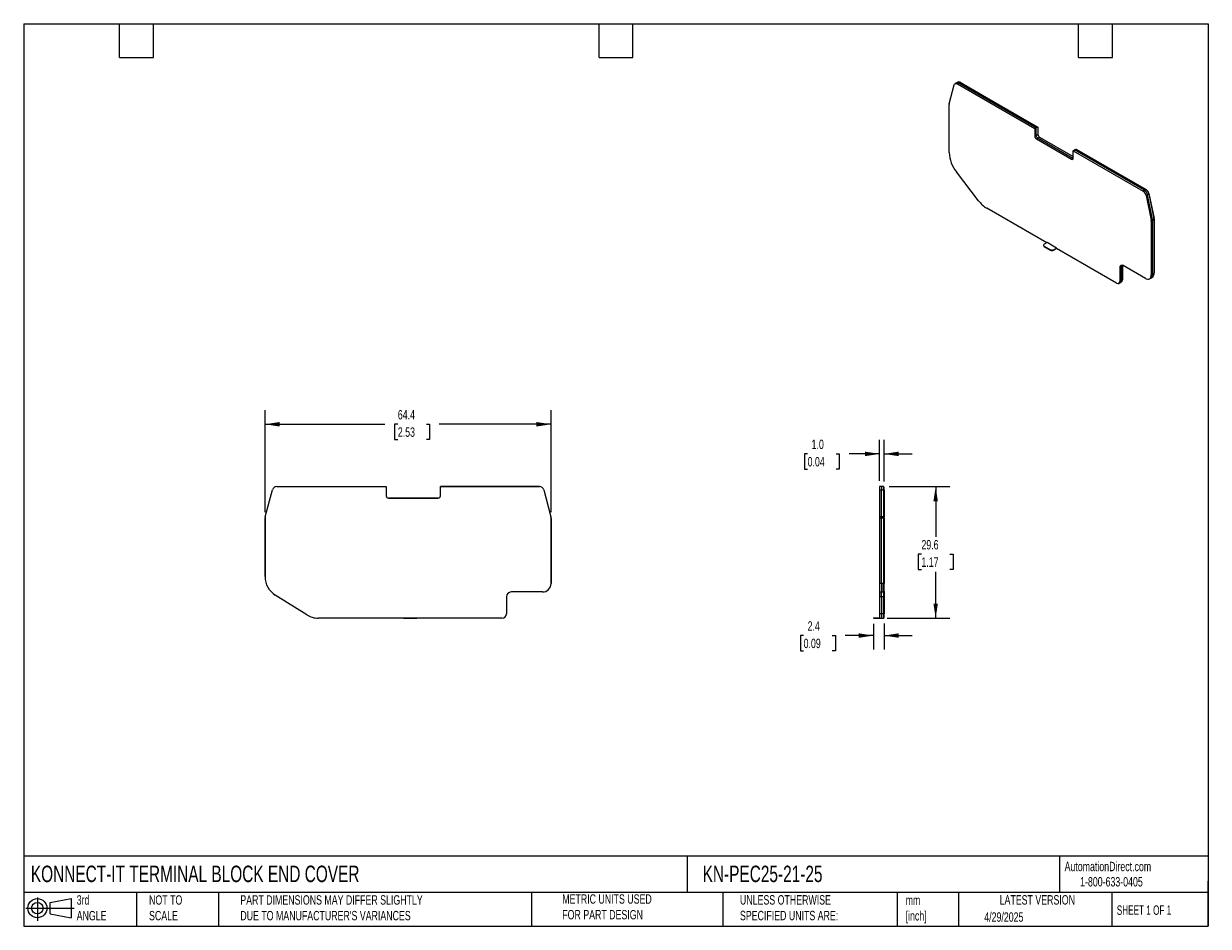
# Model space of a CAD drawing. Header units: millimetres. Extents: x 6 to 273, y 6 to 210.
import ezdxf

# ---------------------------------------------------------------- set-up
doc = ezdxf.new("R2010")
doc.units = ezdxf.units.MM
doc.linetypes.add('SLD-Solid', pattern=[0])
doc.layers.add('DIMENSIONS', color=140, linetype='SLD-Solid', lineweight=25)
doc.layers.add('TEXT', color=140, linetype='SLD-Solid', lineweight=25)
doc.layers.add('SLD-DEFPOINTS', color=7, linetype='Continuous')
doc.styles.add('SLDTEXTSTYLE0', font='TXT', dxfattribs={"width": 0.7})
doc.styles.add('SLDTEXTSTYLE1', font='TXT', dxfattribs={"width": 0.65})
doc.dimstyles.new('SLDDIMSTYLE0', dxfattribs={"dimtxt": 2.158008, "dimasz": 3.302, "dimexe": 0, "dimexo": 0.0625, "dimgap": 0.539502, "dimtad": 0, "dimtih": 1, "dimtoh": 1, "dimrnd": 1e-09, "dimzin": 12, "dimdsep": 46, "dimtxsty": 'SLDTEXTSTYLE0', "dimsah": 1, "dimcen": 0.09, "dimadec": 0, "dimazin": 3, "dimtfac": 1, "dimtofl": 0, "dimtmove": 0, "dimatfit": 3, "dimfxl": 0, "dimfrac": 2, "dimtolj": 1, "dimtzin": 12, "dimarcsym": 0})
doc.dimstyles.new('SLDDIMSTYLE1', dxfattribs={"dimtxt": 2.158008, "dimasz": 3.302, "dimexe": 0, "dimexo": 0.0625, "dimgap": 0.539502, "dimtad": 0, "dimtih": 1, "dimtoh": 1, "dimrnd": 1e-09, "dimzin": 12, "dimdsep": 46, "dimtxsty": 'SLDTEXTSTYLE0', "dimsah": 1, "dimcen": 0.09, "dimadec": 0, "dimazin": 3, "dimtfac": 1, "dimtmove": 0, "dimatfit": 0, "dimfxl": 0, "dimfrac": 2, "dimtolj": 1, "dimtzin": 12, "dimarcsym": 0})
doc.dimstyles.new('SLDDIMSTYLE2', dxfattribs={"dimtxt": 2.158008, "dimasz": 3.302, "dimexe": 0, "dimexo": 0.0625, "dimgap": 0.539502, "dimtad": 0, "dimtih": 1, "dimtoh": 1, "dimrnd": 1e-09, "dimzin": 4, "dimdsep": 46, "dimtxsty": 'SLDTEXTSTYLE0', "dimsah": 1, "dimcen": 0.09, "dimadec": 0, "dimazin": 1, "dimtfac": 1, "dimtmove": 0, "dimatfit": 0, "dimfxl": 0, "dimfrac": 2, "dimtolj": 1, "dimtzin": 12, "dimarcsym": 0})

# ---------------------------------------------------------------- blocks, each defined once
blk = doc.blocks.new('Block11')
at = {"color": 7, "linetype": 'SLD-Solid', "lineweight": 18}
for p, q in [((0, 2.88), (10.87, 2.88)), ((2.59, 5.31), (2.59, 0)), ((5.48, 4.17), (10.18, 5.03)), ((5.48, 1.6), (5.48, 4.17)), ((10.18, 5.03), (10.18, 0.73)), ((5.48, 1.6), (10.18, 0.73))]:
    blk.add_line(p, q, dxfattribs=at)
for radius in [2.15, 1.29]:
    blk.add_circle((2.59, 2.88), radius, dxfattribs=at)
blk = doc.blocks.new('Block12')
at = {"layer": 'SLD-DEFPOINTS'}
blk.add_blockref('Block11', (0, 0), dxfattribs=at)
blk = doc.blocks.new('_D')
at = {"layer": 'DIMENSIONS'}
for p, q in [((60.7, 99.56), (60.7, 122.54)), ((125.07, 99.57), (125.07, 122.54)), ((60.7, 119.37), (87.66, 119.37)), ((90.58, 119.37), (89.86, 119.37)), ((89.86, 119.37), (89.86, 115.94)), ((97, 119.37), (97.72, 119.37)), ((97.72, 119.37), (97.72, 115.94)), ((125.07, 119.37), (99.92, 119.37)), ((89.86, 115.94), (90.58, 115.94)), ((97.72, 115.94), (97, 115.94))]:
    blk.add_line(p, q, dxfattribs=at)
for points in [[(60.7, 119.37), (64, 118.86), (64, 119.88)], [(125.07, 119.37), (121.77, 119.88), (121.77, 118.86)]]:
    blk.add_solid(points, dxfattribs=at)
at = {"layer": 'DIMENSIONS', "char_height": 2.117, "attachment_point": 1, "style": 'SLDTEXTSTYLE0'}
for s, insert in [('64.4', (90.58, 122.58)), ('2.53', (90.58, 118.67))]:
    blk.add_mtext(s, dxfattribs=dict(at, insert=insert))
blk = doc.blocks.new('_D_1')
at = {"layer": 'DIMENSIONS'}
for p, q in [((197.65, 74.45), (197.65, 68.63)), ((200.05, 74.55), (200.05, 68.63)), ((181.94, 71.8), (181.21, 71.8)), ((181.21, 71.8), (181.21, 68.37)), ((188.35, 71.8), (189.08, 71.8)), ((189.08, 71.8), (189.08, 68.37)), ((197.65, 71.8), (191.27, 71.8)), ((200.05, 71.8), (206.4, 71.8)), ((181.21, 68.37), (181.94, 68.37)), ((189.08, 68.37), (188.35, 68.37))]:
    blk.add_line(p, q, dxfattribs=at)
for points in [[(197.65, 71.8), (194.35, 72.31), (194.35, 71.3)], [(200.05, 71.8), (203.35, 71.3), (203.35, 72.31)]]:
    blk.add_solid(points, dxfattribs=at)
at = {"layer": 'DIMENSIONS', "char_height": 2.117, "attachment_point": 1, "style": 'SLDTEXTSTYLE0'}
for s, insert in [('2.4', (182.84, 75.02)), ('0.09', (181.94, 71.1))]:
    blk.add_mtext(s, dxfattribs=dict(at, insert=insert))
blk = doc.blocks.new('_D_2')
at = {"layer": 'DIMENSIONS'}
for p, q in [((199.05, 106.6), (199.05, 115.88)), ((200.05, 106.5), (200.05, 115.88)), ((182.84, 112.7), (182.11, 112.7)), ((182.11, 112.7), (182.11, 109.27)), ((189.25, 112.7), (189.98, 112.7)), ((189.98, 112.7), (189.98, 109.27)), ((199.05, 112.7), (192.18, 112.7)), ((200.05, 112.7), (206.4, 112.7)), ((182.11, 109.27), (182.84, 109.27)), ((189.98, 109.27), (189.25, 109.27))]:
    blk.add_line(p, q, dxfattribs=at)
for points in [[(199.05, 112.7), (195.75, 113.21), (195.75, 112.19)], [(200.05, 112.7), (203.35, 112.19), (203.35, 113.21)]]:
    blk.add_solid(points, dxfattribs=at)
at = {"layer": 'DIMENSIONS', "char_height": 2.117, "attachment_point": 1, "style": 'SLDTEXTSTYLE0'}
for s, insert in [('1.0', (183.74, 115.91)), ('0.04', (182.84, 112))]:
    blk.add_mtext(s, dxfattribs=dict(at, insert=insert))
blk = doc.blocks.new('_D_3')
at = {"layer": 'DIMENSIONS'}
for p, q in [((201.17, 105.33), (214.84, 105.33)), ((211.67, 105.33), (211.67, 94.01)), ((208.46, 90.1), (207.73, 90.1)), ((207.73, 90.1), (207.73, 86.67)), ((214.87, 90.1), (215.6, 90.1)), ((215.6, 90.1), (215.6, 86.67)), ((207.73, 86.67), (208.46, 86.67)), ((211.67, 75.72), (211.67, 86.18)), ((215.6, 86.67), (214.87, 86.67)), ((200.75, 75.72), (214.84, 75.72))]:
    blk.add_line(p, q, dxfattribs=at)
for points in [[(211.67, 105.33), (211.16, 102.02), (212.17, 102.02)], [(211.67, 75.72), (212.17, 79.02), (211.16, 79.02)]]:
    blk.add_solid(points, dxfattribs=at)
at = {"layer": 'DIMENSIONS', "char_height": 2.117, "attachment_point": 1, "style": 'SLDTEXTSTYLE0'}
for s, insert in [('29.6', (208.46, 93.31)), ('1.17', (208.46, 89.39))]:
    blk.add_mtext(s, dxfattribs=dict(at, insert=insert))

msp = doc.modelspace()

# ---------------------------------------------------------------- linework, layer by layer
for p, q in [((214.726, 191.528), (215.869, 195.795)), ((216.353, 196.229), (216.052, 196.056)), ((216.653, 196.403), (216.353, 196.229)), ((216.552, 196.006), (216.853, 196.18)), ((216.552, 196.006), (233.996, 185.936)), ((216.853, 196.18), (217.153, 196.353)), ((234.296, 186.11), (216.853, 196.18)), ((234.296, 186.11), (216.853, 196.18)), ((217.153, 196.353), (234.597, 186.283)), ((217.224, 196.313), (217.259, 196.333)), ((217.259, 196.333), (234.703, 186.263)), ((214.702, 180.531), (214.702, 191.331)), ((234.296, 186.11), (233.996, 185.936)), ((233.996, 185.936), (233.996, 184.231)), ((233.996, 184.231), (234.296, 184.405)), ((234.597, 186.283), (234.296, 186.11)), ((234.296, 184.405), (234.296, 186.11)), ((234.296, 184.405), (234.296, 186.11)), ((234.296, 184.405), (234.703, 184.64)), ((234.597, 186.283), (234.597, 186.202)), ((234.597, 186.202), (234.703, 186.263)), ((234.65, 183.793), (235.056, 184.027)), ((234.703, 186.263), (234.703, 184.64)), ((235.056, 184.027), (242.622, 179.659)), ((234.349, 183.619), (234.65, 183.793)), ((234.349, 183.619), (242.269, 179.047)), ((242.569, 179.221), (234.65, 183.793)), ((242.569, 179.221), (234.65, 183.793)), ((242.269, 179.047), (242.569, 179.221)), ((242.569, 179.221), (242.622, 179.251)), ((242.619, 179.196), (242.569, 179.221)), ((242.619, 179.196), (242.569, 179.221)), ((242.622, 180.956), (242.923, 181.13)), ((242.622, 179.251), (242.622, 180.956)), ((242.622, 180.956), (258.371, 171.865)), ((242.923, 181.13), (243.224, 181.303)), ((258.672, 172.038), (242.923, 181.13)), ((258.672, 172.038), (242.923, 181.13)), ((243.224, 181.303), (258.972, 172.212)), ((243.33, 181.283), (243.294, 181.263)), ((243.33, 181.283), (259.078, 172.191)), ((221.328, 169.686), (216.323, 176.208)), ((258.672, 172.038), (258.371, 171.865)), ((258.972, 172.212), (258.672, 172.038)), ((259.078, 172.191), (259.04, 172.169)), ((259.054, 170.865), (259.355, 171.039)), ((259.054, 170.865), (260.196, 165.285)), ((259.355, 171.039), (259.655, 171.212)), ((260.497, 165.458), (259.355, 171.039)), ((260.497, 165.458), (259.355, 171.039)), ((259.644, 171.263), (259.693, 171.292)), ((259.655, 171.212), (260.797, 165.632)), ((259.693, 171.292), (260.835, 165.711)), ((236.663, 160.219), (223.172, 168.008)), ((260.497, 165.458), (260.196, 165.285)), ((260.797, 165.632), (260.497, 165.458)), ((260.521, 165.233), (260.821, 165.406)), ((260.835, 165.711), (260.787, 165.683)), ((260.818, 165.486), (260.857, 165.508)), ((260.821, 165.406), (260.821, 153.332)), ((260.857, 165.508), (260.857, 153.434)), ((260.22, 165.059), (260.521, 165.233)), ((260.22, 165.059), (260.22, 152.985)), ((260.521, 153.158), (260.521, 165.233)), ((260.521, 153.158), (260.521, 165.233)), ((236.734, 160.26), (236.097, 159.893)), ((238.855, 159.036), (236.734, 160.26)), ((235.951, 159.689), (235.951, 159.607)), ((236.097, 159.485), (237.511, 158.668)), ((236.097, 159.403), (236.097, 159.485)), ((236.097, 159.403), (237.511, 158.587)), ((237.511, 158.668), (237.511, 158.587)), ((238.219, 158.668), (238.855, 159.036)), ((238.219, 158.587), (238.855, 158.954)), ((238.219, 158.587), (238.219, 158.668)), ((238.855, 158.954), (238.855, 159.036)), ((252.417, 151.125), (238.855, 158.954)), ((253.424, 154.805), (253.124, 154.632)), ((253.725, 154.978), (253.424, 154.805)), ((253.424, 154.805), (253.424, 151.707)), ((253.424, 154.805), (253.424, 151.707)), ((253.725, 154.978), (253.725, 151.88)), ((253.76, 155.081), (253.729, 155.062)), ((253.762, 155.147), (253.76, 155.081)), ((253.76, 155.081), (253.76, 151.982)), ((258.877, 152.209), (253.902, 155.081)), ((253.124, 154.632), (253.124, 151.533)), ((259.827, 152.115), (260.127, 152.288)), ((260.127, 152.288), (260.428, 152.462)), ((260.521, 153.158), (260.22, 152.985)), ((260.821, 153.332), (260.521, 153.158)), ((260.857, 153.434), (260.821, 153.413)), ((252.917, 151.075), (253.217, 151.249)), ((253.424, 151.707), (253.124, 151.533)), ((253.217, 151.249), (253.518, 151.422)), ((253.725, 151.88), (253.424, 151.707)), ((253.76, 151.982), (253.725, 151.962)), ((60.73, 98.551), (62.347, 104.585)), ((63.313, 105.327), (87.982, 105.327)), ((87.982, 105.327), (87.982, 103.239)), ((122.454, 105.327), (100.182, 105.327)), ((100.182, 103.239), (100.182, 105.327)), ((100.182, 105.327), (122.454, 105.327)), ((123.42, 104.585), (125.035, 98.558)), ((199.478, 105.327), (199.053, 105.327)), ((199.053, 105.327), (199.053, 104.585)), ((199.478, 105.327), (199.053, 105.327)), ((199.053, 104.585), (199.478, 104.585)), ((199.053, 104.585), (199.053, 98.558)), ((199.903, 105.327), (199.478, 105.327)), ((199.478, 105.327), (199.478, 104.585)), ((199.903, 105.327), (199.478, 105.327)), ((199.478, 105.327), (199.478, 104.585)), ((199.478, 104.585), (199.903, 104.585)), ((199.478, 98.558), (199.478, 104.585)), ((199.478, 98.558), (199.478, 104.585)), ((199.903, 105.327), (199.903, 104.585)), ((200.053, 105.227), (199.903, 105.227)), ((199.903, 104.585), (199.903, 98.558)), ((199.903, 104.56), (200.053, 104.56)), ((200.053, 104.56), (200.053, 105.227)), ((200.053, 104.56), (200.053, 98.532)), ((99.682, 102.739), (88.482, 102.739)), ((88.482, 102.739), (99.682, 102.739)), ((60.696, 98.292), (60.696, 85.066)), ((60.696, 85.066), (60.696, 98.292)), ((125.069, 83.512), (125.069, 98.299)), ((125.069, 98.299), (125.069, 83.512)), ((199.478, 98.558), (199.053, 98.558)), ((199.053, 98.558), (199.053, 98.299)), ((199.053, 98.299), (199.478, 98.299)), ((199.053, 98.299), (199.053, 83.512)), ((199.903, 98.558), (199.478, 98.558)), ((199.478, 98.558), (199.478, 98.299)), ((199.478, 98.558), (199.478, 98.299)), ((199.478, 98.299), (199.903, 98.299)), ((199.478, 83.512), (199.478, 98.299)), ((199.478, 83.512), (199.478, 98.299)), ((199.903, 98.299), (199.903, 98.558)), ((200.053, 98.532), (199.903, 98.532)), ((199.903, 98.299), (199.903, 83.512)), ((199.903, 98.299), (200.053, 98.299)), ((200.053, 98.299), (200.053, 98.532)), ((200.053, 98.299), (200.053, 83.512)), ((199.053, 83.512), (199.053, 81.612)), ((199.478, 83.512), (199.053, 83.512)), ((199.478, 83.512), (199.478, 81.612)), ((199.903, 83.512), (199.478, 83.512)), ((199.478, 83.512), (199.478, 81.612)), ((199.903, 81.612), (199.903, 83.512)), ((200.053, 83.512), (199.903, 83.512)), ((200.053, 81.712), (200.053, 83.512)), ((70.067, 76.468), (62.989, 80.917)), ((115.033, 80.512), (115.033, 76.717)), ((123.169, 81.612), (116.133, 81.612)), ((199.053, 81.612), (199.478, 81.612)), ((199.053, 81.612), (199.053, 80.512)), ((199.478, 80.512), (199.053, 80.512)), ((199.053, 80.512), (199.053, 76.717)), ((199.478, 81.612), (199.903, 81.612)), ((199.478, 80.512), (199.478, 81.612)), ((199.478, 80.512), (199.478, 81.612)), ((199.903, 80.512), (199.478, 80.512)), ((199.478, 80.512), (199.478, 76.717)), ((199.478, 80.512), (199.478, 76.717)), ((199.903, 81.712), (200.053, 81.712)), ((199.903, 81.612), (199.903, 80.512)), ((200.053, 80.512), (199.903, 80.512)), ((199.903, 80.512), (199.903, 76.717)), ((200.053, 81.712), (200.053, 80.512)), ((200.053, 80.512), (200.053, 76.717)), ((91.854, 75.717), (72.674, 75.717)), ((91.854, 75.817), (91.854, 75.717)), ((91.854, 75.817), (92.354, 75.817)), ((91.854, 75.717), (92.354, 75.717)), ((92.354, 75.717), (92.354, 75.817)), ((92.354, 75.817), (94.354, 75.817)), ((92.354, 75.717), (94.354, 75.717)), ((94.354, 75.817), (94.354, 75.717)), ((94.354, 75.817), (94.854, 75.817)), ((94.354, 75.717), (94.854, 75.717)), ((94.854, 75.717), (94.854, 75.817)), ((114.033, 75.717), (94.854, 75.717)), ((197.653, 75.817), (197.653, 75.717)), ((197.653, 75.817), (198.153, 75.817)), ((197.653, 75.717), (198.153, 75.717)), ((198.153, 75.717), (198.153, 75.817)), ((198.153, 75.817), (199.053, 75.817)), ((198.153, 75.717), (199.053, 75.717)), ((199.478, 76.717), (199.053, 76.717)), ((199.053, 76.717), (199.053, 75.717)), ((199.053, 75.717), (199.478, 75.717)), ((199.903, 76.717), (199.478, 76.717)), ((199.478, 76.717), (199.478, 75.717)), ((199.478, 76.717), (199.478, 75.717)), ((199.478, 75.717), (199.903, 75.717)), ((199.903, 76.717), (199.903, 75.717)), ((200.053, 76.717), (199.903, 76.717)), ((199.903, 75.817), (200.053, 75.817)), ((200.053, 75.817), (200.053, 76.717))]:
    msp.add_line(p, q)
at = {"flags": 128}
for points in [[(215.869, 195.795), (215.908, 195.899), (215.964, 195.983), (216.036, 196.046), (216.122, 196.086), (216.219, 196.102), (216.325, 196.094), (216.437, 196.062), (216.552, 196.006)], [(253.742, 155.154), (253.74, 155.145), (253.725, 154.978)], [(260.781, 152.979), (260.837, 153.189), (260.857, 153.434)]]:
    msp.add_lwpolyline(points, dxfattribs=at)
for centre, radius, start, end in [((216.559, 195.766), 0.507, 54.67243, 114.01713), ((216.559, 195.766), 0.507, 54.67243, 114.01713), ((216.861, 195.954), 0.495, 53.84976, 114.8398), ((216.946, 195.823), 0.599, 58.4065, 83.44659), ((215.467, 191.338), 0.765, 165.57454, 180.51), ((234.763, 184.266), 0.768, 182.60548, 237.39452), ((235.064, 184.44), 0.768, 182.60548, 237.39452), ((235.064, 184.44), 0.768, 182.60548, 237.39452), ((235.471, 184.675), 0.768, 182.60549, 237.39451), ((222.148, 180.857), 7.453, 182.50892, 218.59831), ((242.407, 179.216), 0.218, 230.79677, 9.21388), ((257.519, 170.549), 1.567, 11.62807, 57.06595), ((257.82, 170.723), 1.567, 11.62779, 57.0661), ((257.82, 170.723), 1.567, 11.62779, 57.0661), ((258.12, 170.896), 1.567, 11.62807, 57.06595), ((258.311, 171.008), 1.411, 11.62779, 57.06609), ((226.536, 173.556), 6.489, 216.62101, 238.77119), ((259.392, 165.226), 1.129, 0.346, 11.8652), ((259.392, 165.226), 1.129, 0.346, 11.8652), ((259.693, 165.4), 1.129, 0.34601, 11.8652), ((259.841, 165.502), 1.016, 0.34601, 11.8652), ((259.092, 165.053), 1.129, 0.346, 11.8652), ((236.201, 159.632), 0.251, 185.6948, 245.62534), ((236.175, 159.689), 0.218, 110.78342, 249.21658), ((237.865, 159.351), 0.769, 242.60967, 297.39033), ((237.865, 159.269), 0.769, 242.60967, 297.39033), ((253.598, 154.708), 0.48, 50.79671, 189.21404), ((254.092, 154.835), 0.668, 148.38525, 182.59288), ((254.092, 154.835), 0.668, 148.38525, 182.59288), ((259.397, 152.859), 0.833, 231.32561, 8.68527), ((259.597, 153.052), 0.93, 304.77893, 6.53327), ((259.597, 153.052), 0.93, 304.77893, 6.53327), ((259.871, 153.237), 0.955, 305.64976, 5.66244), ((252.693, 151.463), 0.437, 230.79671, 9.21404), ((252.949, 151.646), 0.48, 304.05635, 7.25583), ((252.949, 151.646), 0.48, 304.05635, 7.25583), ((253.249, 151.82), 0.48, 304.05635, 7.25583), ((253.178, 151.962), 0.583, 336.20048, 1.94568), ((63.313, 104.327), 1, 90.00002, 164.99994), ((122.454, 104.327), 1, 15, 90.00001), ((88.482, 103.239), 0.5, 180, 270), ((99.682, 103.239), 0.5, 270, 360), ((61.696, 98.292), 1, 164.99994, 180.00001), ((124.069, 98.299), 1, 0, 15), ((65.596, 85.066), 4.9, 180, 237.84933), ((123.169, 83.512), 1.9, 270, 0.00001), ((116.133, 80.512), 1.1, 90, 180), ((72.674, 80.617), 4.9, 237.84933, 270), ((114.033, 76.717), 1, 270, 0)]:
    msp.add_arc(centre, radius, start, end)
at = {"layer": 'TEXT'}
for p, q in [((6.35, 209.55), (273.05, 209.55)), ((6.35, 209.55), (6.35, 6.35)), ((27.94, 201.93), (27.94, 209.55)), ((35.56, 201.93), (35.56, 209.55)), ((135.89, 201.93), (135.89, 209.55)), ((143.51, 201.93), (143.51, 209.55)), ((243.84, 201.93), (243.84, 209.55)), ((251.46, 201.93), (251.46, 209.55)), ((273.05, 209.55), (273.05, 6.35)), ((27.94, 201.93), (35.56, 201.93)), ((135.89, 201.93), (143.51, 201.93)), ((243.84, 201.93), (251.46, 201.93)), ((273.05, 22.126), (6.35, 22.126)), ((155.759, 22.126), (155.759, 13.97)), ((239.575, 22.126), (239.575, 13.97)), ((273.05, 6.35), (273.05, 16.51)), ((273.05, 13.97), (6.35, 13.97)), ((31.75, 13.97), (31.75, 6.35)), ((50.212, 13.97), (50.212, 6.35)), ((120.646, 13.97), (120.646, 6.35)), ((163.78, 13.97), (163.78, 6.35)), ((203.024, 13.97), (203.024, 6.35)), ((216.812, 13.97), (216.812, 6.35)), ((251.349, 13.97), (251.349, 6.35)), ((6.35, 6.35), (273.05, 6.35))]:
    msp.add_line(p, q, dxfattribs=at)

# ---------------------------------------------------------------- block references
at = {"layer": 'SLD-DEFPOINTS'}
msp.add_blockref('Block12', (6.838, 7.554), dxfattribs=at)

# ---------------------------------------------------------------- texts
at = {"layer": 'TEXT'}
for s, insert, char_height, attachment_point, style in [('KONNECT-IT TERMINAL BLOCK END COVER', (7.966, 20.006), 3.70417, 1, 'SLDTEXTSTYLE0'), ('KN-PEC25-21-25', (159.208, 20.006), 3.70417, 1, 'SLDTEXTSTYLE0'), ('AutomationDirect.com', (240.695, 20.877), 2.11667, 1, 'SLDTEXTSTYLE0'), ('1-800-633-0405', (244.192, 17.437), 2.11667, 1, 'SLDTEXTSTYLE0'), ('3rd^JANGLE', (18.282, 13.338), 2.1167, 1, 'SLDTEXTSTYLE0'), ('NOT TO^JSCALE', (34.575, 13.338), 2.11667, 1, 'SLDTEXTSTYLE0'), ("PART DIMENSIONS MAY DIFFER SLIGHTLY ^JDUE TO MANUFACTURER'S VARIANCES", (55.119, 13.341), 2.11667, 1, 'SLDTEXTSTYLE0'), ('METRIC UNITS USED ^JFOR PART DESIGN', (127.604, 13.556), 2.11667, 1, 'SLDTEXTSTYLE0'), ('UNLESS OTHERWISE ^JSPECIFIED UNITS ARE:', (167.608, 13.361), 2.11667, 1, 'SLDTEXTSTYLE0'), ('LATEST VERSION', (234.552, 13.364), 2.11667, 2, 'SLDTEXTSTYLE0'), ('mm^J[inch]', (204.907, 13.297), 2.1167, 1, 'SLDTEXTSTYLE0'), ('SHEET 1 OF 1', (252.441, 11.051), 2.11667, 1, 'SLDTEXTSTYLE1'), ('4/29/2025', (222.613, 9.497), 2.1167, 1, 'SLDTEXTSTYLE0')]:
    msp.add_mtext(s, dxfattribs=dict(at, insert=insert, char_height=char_height, attachment_point=attachment_point, style=style))

# ---------------------------------------------------------------- dimensions: what is measured, and where the dimension line sits
at = {"layer": 'DIMENSIONS'}
for base, p1, p2, angle, picture, middle in [((60.696, 119.367), (125.069, 98.299), (60.696, 98.292), 0.00001, '_D', (93.789, 119.367)), ((211.666, 105.327), (199.478, 75.717), (199.903, 105.327), 90, '_D_3', (211.666, 90.096))]:
    dim = msp.add_linear_dim(base=base, p1=p1, p2=p2, angle=angle, dimstyle='SLDDIMSTYLE0', dxfattribs=at)
    dim.commit()
    dim.dimension.update_dxf_attribs({"geometry": picture, "text_midpoint": middle, "dimtype": 160})
for base, p1, p2, dimstyle, picture, middle in [((200.053, 112.7), (199.053, 105.327), (200.053, 105.227), 'SLDDIMSTYLE2', '_D_2', (186.046, 112.7)), ((197.653, 71.804), (200.053, 75.817), (197.653, 75.717), 'SLDDIMSTYLE1', '_D_1', (185.145, 71.804))]:
    dim = msp.add_linear_dim(base=base, p1=p1, p2=p2, dimstyle=dimstyle, dxfattribs=at)
    dim.commit()
    dim.dimension.update_dxf_attribs({"geometry": picture, "text_midpoint": middle, "dimtype": 160})

doc.saveas('drawing.dxf')
